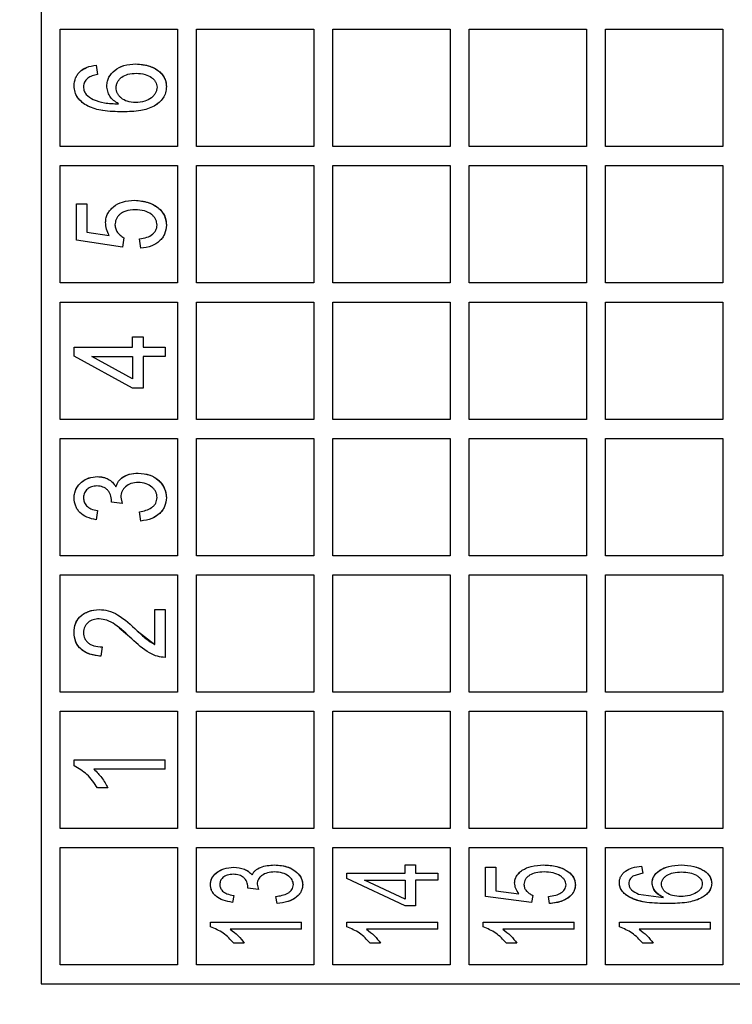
# Model space of a CAD drawing. Header units: inches. Extents: x 144.9 to 238.4, y 214.8 to 247.7.
# Tile 111 of 256: x 152.8452 to 152.8774, y 244.6329 to 244.6773. Entities that reach past the tile are written whole.
import ezdxf

# ---------------------------------------------------------------- set-up
doc = ezdxf.new("R2010")
doc.units = ezdxf.units.IN
doc.header["$LTSCALE"] = 0.25
doc.header["$MEASUREMENT"] = 0
doc.layers.add('ANNOTATIONS', color=1, linetype='Continuous')
doc.layers.add('MOTOR LH', color=7, linetype='Continuous')
doc.styles.add('ARIAL', font='arial.ttf', dxfattribs={"height": 0.09375})
doc.dimstyles.new('STANDARD$0', dxfattribs={"dimtxt": 0.09375, "dimasz": 0.09375, "dimexe": 0.03125, "dimexo": 0.046875, "dimgap": 0.09, "dimtad": 0, "dimtih": 1, "dimtoh": 1, "dimdec": 4, "dimzin": 0, "dimdsep": 46, "dimtxsty": 'ARIAL', "dimcen": 0.09, "dimadec": 0, "dimazin": 0, "dimtfac": 1, "dimtdec": 4, "dimtofl": 0, "dimtmove": 0, "dimatfit": 1, "dimfxl": 1, "dimtolj": 1, "dimtzin": 0, "dimarcsym": 0})

# ---------------------------------------------------------------- blocks, each defined once
blk = doc.blocks.new('*D64')
at = {"layer": 'ANNOTATIONS', "color": 0, "lineweight": -2, "transparency": 16777216}
for p, q in [((152.282685, 244.721067), (152.282685, 245.687367)), ((153.42331, 243.537674), (153.42331, 245.687367)), ((152.376435, 245.656117), (152.567887, 245.656117)), ((153.32956, 245.656117), (153.138107, 245.656117))]:
    blk.add_line(p, q, dxfattribs=at)
at = {"layer": 'ANNOTATIONS', "color": 0, "transparency": 16777216}
for points in [[(152.376435, 245.671742), (152.376435, 245.640492), (152.282685, 245.656117)], [(153.32956, 245.671742), (153.32956, 245.640492), (153.42331, 245.656117)]]:
    blk.add_solid(points, dxfattribs=at)
at = {"layer": 'defpoints', "color": 0, "transparency": 16777216}
for p in [(152.282685, 245.656117), (152.282685, 244.674192), (153.42331, 243.490799)]:
    blk.add_point(p, dxfattribs=at)
at = {"layer": 'ANNOTATIONS', "color": 0, "transparency": 16777216, "insert": (152.852997, 245.656117), "char_height": 0.09375, "attachment_point": 5, "style": 'ARIAL'}
blk.add_mtext('\\A1;18 5/8"', dxfattribs=at)
blk = doc.blocks.new('*D66')
at = {"layer": 'ANNOTATIONS', "color": 0, "lineweight": -2, "transparency": 16777216}
for p, q in [((151.994349, 244.785083), (151.994349, 246.05373)), ((153.42331, 243.537674), (153.42331, 246.05373)), ((152.088099, 246.02248), (152.504488, 246.02248)), ((153.32956, 246.02248), (152.913171, 246.02248))]:
    blk.add_line(p, q, dxfattribs=at)
at = {"layer": 'ANNOTATIONS', "color": 0, "transparency": 16777216}
for points in [[(152.088099, 246.038105), (152.088099, 246.006855), (151.994349, 246.02248)], [(153.32956, 246.038105), (153.32956, 246.006855), (153.42331, 246.02248)]]:
    blk.add_solid(points, dxfattribs=at)
at = {"layer": 'defpoints', "color": 0, "transparency": 16777216}
for p in [(153.42331, 246.02248), (151.994349, 244.738208), (153.42331, 243.490799)]:
    blk.add_point(p, dxfattribs=at)
at = {"layer": 'ANNOTATIONS', "color": 0, "transparency": 16777216, "insert": (152.708829, 246.02248), "char_height": 0.09375, "attachment_point": 5, "style": 'ARIAL'}
blk.add_mtext('\\A1;24""', dxfattribs=at)

msp = doc.modelspace()

# ---------------------------------------------------------------- linework, layer by layer
at = {"layer": 'MOTOR LH'}
for p, q in [((152.847025, 244.676837), (152.852316, 244.676837)), ((152.847025, 244.671546), (152.847025, 244.676837)), ((152.852316, 244.676837), (152.852316, 244.671546)), ((152.853177, 244.676837), (152.858467, 244.676837)), ((152.853177, 244.671546), (152.853177, 244.676837)), ((152.858467, 244.676837), (152.858467, 244.671546)), ((152.859329, 244.676837), (152.864619, 244.676837)), ((152.859329, 244.671546), (152.859329, 244.676837)), ((152.864619, 244.676837), (152.864619, 244.671546)), ((152.86548, 244.676837), (152.87077, 244.676837)), ((152.86548, 244.671546), (152.86548, 244.676837)), ((152.87077, 244.676837), (152.87077, 244.671546)), ((152.871632, 244.676837), (152.876922, 244.676837)), ((152.871632, 244.671546), (152.871632, 244.676837)), ((152.876922, 244.676837), (152.876922, 244.671546)), ((152.848651, 244.67522), (152.848704, 244.674798)), ((152.852316, 244.671546), (152.847025, 244.671546)), ((152.858467, 244.671546), (152.853177, 244.671546)), ((152.864619, 244.671546), (152.859329, 244.671546)), ((152.87077, 244.671546), (152.86548, 244.671546)), ((152.876922, 244.671546), (152.871632, 244.671546)), ((152.847025, 244.670685), (152.852316, 244.670685)), ((152.847025, 244.665395), (152.847025, 244.670685)), ((152.852316, 244.670685), (152.852316, 244.665395)), ((152.853177, 244.670685), (152.858467, 244.670685)), ((152.853177, 244.665395), (152.853177, 244.670685)), ((152.858467, 244.670685), (152.858467, 244.665395)), ((152.859329, 244.670685), (152.864619, 244.670685)), ((152.859329, 244.665395), (152.859329, 244.670685)), ((152.864619, 244.670685), (152.864619, 244.665395)), ((152.86548, 244.670685), (152.87077, 244.670685)), ((152.86548, 244.665395), (152.86548, 244.670685)), ((152.87077, 244.670685), (152.87077, 244.665395)), ((152.871632, 244.670685), (152.876922, 244.670685)), ((152.871632, 244.665395), (152.871632, 244.670685)), ((152.876922, 244.670685), (152.876922, 244.665395)), ((152.847755, 244.667328), (152.847755, 244.668963)), ((152.847755, 244.668963), (152.848229, 244.668963)), ((152.848229, 244.668963), (152.848229, 244.667682)), ((152.849835, 244.667012), (152.847755, 244.667328)), ((152.848229, 244.667682), (152.849232, 244.667529)), ((152.849895, 244.667434), (152.849835, 244.667012)), ((152.850655, 244.666959), (152.850602, 244.667381)), ((152.852316, 244.665395), (152.847025, 244.665395)), ((152.858467, 244.665395), (152.853177, 244.665395)), ((152.864619, 244.665395), (152.859329, 244.665395)), ((152.87077, 244.665395), (152.86548, 244.665395)), ((152.876922, 244.665395), (152.871632, 244.665395)), ((152.847025, 244.664534), (152.852316, 244.664534)), ((152.847025, 244.659243), (152.847025, 244.664534)), ((152.852316, 244.664534), (152.852316, 244.659243)), ((152.853177, 244.664534), (152.858467, 244.664534)), ((152.853177, 244.659243), (152.853177, 244.664534)), ((152.858467, 244.664534), (152.858467, 244.659243)), ((152.859329, 244.664534), (152.864619, 244.664534)), ((152.859329, 244.659243), (152.859329, 244.664534)), ((152.864619, 244.664534), (152.864619, 244.659243)), ((152.86548, 244.664534), (152.87077, 244.664534)), ((152.86548, 244.659243), (152.86548, 244.664534)), ((152.87077, 244.664534), (152.87077, 244.659243)), ((152.871632, 244.664534), (152.876922, 244.664534)), ((152.871632, 244.659243), (152.871632, 244.664534)), ((152.876922, 244.664534), (152.876922, 244.659243)), ((152.850286, 244.662495), (152.850286, 244.662969)), ((152.850286, 244.662969), (152.85076, 244.662969)), ((152.85076, 244.662969), (152.85076, 244.662495)), ((152.847649, 244.662097), (152.847649, 244.662495)), ((152.847649, 244.662495), (152.850286, 244.662495)), ((152.85076, 244.662495), (152.851762, 244.662495)), ((152.851762, 244.662495), (152.851762, 244.662073)), ((152.850286, 244.660649), (152.847649, 244.662097)), ((152.850286, 244.661065), (152.848451, 244.662073)), ((152.848451, 244.662073), (152.850286, 244.662073)), ((152.850286, 244.662073), (152.850286, 244.661065)), ((152.85076, 244.662073), (152.85076, 244.660649)), ((152.851762, 244.662073), (152.85076, 244.662073)), ((152.85076, 244.660649), (152.850286, 244.660649)), ((152.852316, 244.659243), (152.847025, 244.659243)), ((152.858467, 244.659243), (152.853177, 244.659243)), ((152.864619, 244.659243), (152.859329, 244.659243)), ((152.87077, 244.659243), (152.86548, 244.659243)), ((152.876922, 244.659243), (152.871632, 244.659243)), ((152.847025, 244.658382), (152.852316, 244.658382)), ((152.847025, 244.653092), (152.847025, 244.658382)), ((152.852316, 244.658382), (152.852316, 244.653092)), ((152.853177, 244.658382), (152.858467, 244.658382)), ((152.853177, 244.653092), (152.853177, 244.658382)), ((152.858467, 244.658382), (152.858467, 244.653092)), ((152.859329, 244.658382), (152.864619, 244.658382)), ((152.859329, 244.653092), (152.859329, 244.658382)), ((152.864619, 244.658382), (152.864619, 244.653092)), ((152.86548, 244.658382), (152.87077, 244.658382)), ((152.86548, 244.653092), (152.86548, 244.658382)), ((152.87077, 244.658382), (152.87077, 244.653092)), ((152.871632, 244.658382), (152.876922, 244.658382)), ((152.871632, 244.653092), (152.871632, 244.658382)), ((152.876922, 244.658382), (152.876922, 244.653092)), ((152.849758, 244.655738), (152.849814, 244.655447)), ((152.849337, 244.6555), (152.849342, 244.655563)), ((152.849814, 244.655447), (152.849337, 244.6555)), ((152.848704, 244.65513), (152.848651, 244.654709)), ((152.850655, 244.654656), (152.850602, 244.655078)), ((152.852316, 244.653092), (152.847025, 244.653092)), ((152.858467, 244.653092), (152.853177, 244.653092)), ((152.864619, 244.653092), (152.859329, 244.653092)), ((152.87077, 244.653092), (152.86548, 244.653092)), ((152.876922, 244.653092), (152.871632, 244.653092)), ((152.847025, 244.65223), (152.852316, 244.65223)), ((152.847025, 244.64694), (152.847025, 244.65223)), ((152.852316, 244.65223), (152.852316, 244.64694)), ((152.853177, 244.65223), (152.858467, 244.65223)), ((152.853177, 244.64694), (152.853177, 244.65223)), ((152.858467, 244.65223), (152.858467, 244.64694)), ((152.859329, 244.65223), (152.864619, 244.65223)), ((152.859329, 244.64694), (152.859329, 244.65223)), ((152.864619, 244.65223), (152.864619, 244.64694)), ((152.86548, 244.65223), (152.87077, 244.65223)), ((152.86548, 244.64694), (152.86548, 244.65223)), ((152.87077, 244.65223), (152.87077, 244.64694)), ((152.871632, 244.65223), (152.876922, 244.65223)), ((152.871632, 244.64694), (152.871632, 244.65223)), ((152.876922, 244.65223), (152.876922, 244.64694)), ((152.851288, 244.649084), (152.851288, 244.650666)), ((152.851288, 244.650666), (152.851762, 244.650666)), ((152.851762, 244.650666), (152.851762, 244.648504)), ((152.850255, 244.649336), (152.849678, 244.649831)), ((152.850499, 244.649711), (152.851288, 244.649084)), ((152.848915, 244.648979), (152.848862, 244.648557)), ((152.852316, 244.64694), (152.847025, 244.64694)), ((152.858467, 244.64694), (152.853177, 244.64694)), ((152.864619, 244.64694), (152.859329, 244.64694)), ((152.87077, 244.64694), (152.86548, 244.64694)), ((152.876922, 244.64694), (152.871632, 244.64694)), ((152.847025, 244.646079), (152.852316, 244.646079)), ((152.847025, 244.640788), (152.847025, 244.646079)), ((152.852316, 244.646079), (152.852316, 244.640788)), ((152.853177, 244.646079), (152.858467, 244.646079)), ((152.853177, 244.640788), (152.853177, 244.646079)), ((152.858467, 244.646079), (152.858467, 244.640788)), ((152.859329, 244.646079), (152.864619, 244.646079)), ((152.859329, 244.640788), (152.859329, 244.646079)), ((152.864619, 244.646079), (152.864619, 244.640788)), ((152.86548, 244.646079), (152.87077, 244.646079)), ((152.86548, 244.640788), (152.86548, 244.646079)), ((152.87077, 244.646079), (152.87077, 244.640788)), ((152.871632, 244.646079), (152.876922, 244.646079)), ((152.871632, 244.640788), (152.871632, 244.646079)), ((152.876922, 244.646079), (152.876922, 244.640788)), ((152.847649, 244.643608), (152.847649, 244.643882)), ((152.847649, 244.643882), (152.851762, 244.643882)), ((152.851762, 244.64346), (152.851762, 244.643882)), ((152.851762, 244.64346), (152.848546, 244.64346)), ((152.849178, 244.642616), (152.848704, 244.642616)), ((152.852316, 244.640788), (152.847025, 244.640788)), ((152.858467, 244.640788), (152.853177, 244.640788)), ((152.864619, 244.640788), (152.859329, 244.640788)), ((152.87077, 244.640788), (152.86548, 244.640788)), ((152.876922, 244.640788), (152.871632, 244.640788)), ((152.847025, 244.639927), (152.852316, 244.639927)), ((152.847025, 244.634637), (152.847025, 244.639927)), ((152.852316, 244.639927), (152.852316, 244.634637)), ((152.853177, 244.639927), (152.858467, 244.639927)), ((152.853177, 244.634637), (152.853177, 244.639927)), ((152.858467, 244.639927), (152.858467, 244.634637)), ((152.859329, 244.639927), (152.864619, 244.639927)), ((152.859329, 244.634637), (152.859329, 244.639927)), ((152.864619, 244.639927), (152.864619, 244.634637)), ((152.86548, 244.639927), (152.87077, 244.639927)), ((152.86548, 244.634637), (152.86548, 244.639927)), ((152.87077, 244.639927), (152.87077, 244.634637)), ((152.871632, 244.639927), (152.876922, 244.639927)), ((152.871632, 244.634637), (152.871632, 244.639927)), ((152.876922, 244.639927), (152.876922, 244.634637)), ((152.862589, 244.638776), (152.862589, 244.639145)), ((152.862589, 244.639145), (152.863063, 244.639145)), ((152.863063, 244.639145), (152.863063, 244.638776)), ((152.866209, 244.637721), (152.866209, 244.63904)), ((152.866209, 244.63904), (152.866684, 244.63904)), ((152.866684, 244.63904), (152.866684, 244.637982)), ((152.873257, 244.639092), (152.87331, 244.638776)), ((152.859952, 244.638529), (152.859952, 244.638776)), ((152.859952, 244.638776), (152.862589, 244.638776)), ((152.862589, 244.6373), (152.859952, 244.638529)), ((152.862589, 244.637604), (152.860754, 244.63846)), ((152.860754, 244.63846), (152.862589, 244.63846)), ((152.862589, 244.63846), (152.862589, 244.637604)), ((152.863063, 244.638776), (152.864065, 244.638776)), ((152.863063, 244.63846), (152.863063, 244.6373)), ((152.864065, 244.63846), (152.863063, 244.63846)), ((152.864065, 244.638776), (152.864065, 244.63846)), ((152.87331, 244.638776), (152.872869, 244.638634)), ((152.855488, 244.638091), (152.855494, 244.638145)), ((152.855966, 244.638038), (152.855488, 244.638091)), ((152.85591, 244.638281), (152.855966, 244.638038)), ((152.866684, 244.637982), (152.867724, 244.63785)), ((152.854855, 244.637774), (152.854803, 244.637458)), ((152.856806, 244.637405), (152.856754, 244.637721)), ((152.86829, 244.637458), (152.866209, 244.637721)), ((152.86835, 244.637774), (152.86829, 244.637458)), ((152.86911, 244.637405), (152.869057, 244.637721)), ((152.873121, 244.637834), (152.874253, 244.637679)), ((152.863063, 244.6373), (152.862589, 244.6373)), ((152.853801, 244.636356), (152.853801, 244.636561)), ((152.853801, 244.636561), (152.857914, 244.636561)), ((152.857914, 244.636245), (152.854697, 244.636245)), ((152.857914, 244.636245), (152.857914, 244.636561)), ((152.859952, 244.636356), (152.859952, 244.636561)), ((152.859952, 244.636561), (152.864065, 244.636561)), ((152.864065, 244.636245), (152.860849, 244.636245)), ((152.864065, 244.636245), (152.864065, 244.636561)), ((152.866104, 244.636356), (152.866104, 244.636561)), ((152.866104, 244.636561), (152.870217, 244.636561)), ((152.870217, 244.636245), (152.867, 244.636245)), ((152.870217, 244.636245), (152.870217, 244.636561)), ((152.872256, 244.636356), (152.872256, 244.636561)), ((152.872256, 244.636561), (152.876368, 244.636561)), ((152.876368, 244.636245), (152.873152, 244.636245)), ((152.876368, 244.636245), (152.876368, 244.636561)), ((152.85533, 244.635612), (152.854855, 244.635612)), ((152.861482, 244.635612), (152.861007, 244.635612)), ((152.867633, 244.635612), (152.867159, 244.635612)), ((152.873785, 244.635612), (152.87331, 244.635612)), ((152.852316, 244.634637), (152.847025, 244.634637)), ((152.858467, 244.634637), (152.853177, 244.634637)), ((152.864619, 244.634637), (152.859329, 244.634637)), ((152.87077, 244.634637), (152.86548, 244.634637)), ((152.876922, 244.634637), (152.871632, 244.634637)), ((152.846164, 244.633776), (152.896238, 244.633776))]:
    msp.add_line(p, q, dxfattribs=at)
msp.add_open_spline([(152.846164, 244.714607), (152.846164, 244.705664), (152.846164, 244.687777), (152.846164, 244.660606), (152.846164, 244.642719), (152.846164, 244.633776)], degree=3, dxfattribs=at)
for points, knots in [([(152.849126, 244.674284), (152.849131, 244.674353), (152.84914, 244.674487), (152.849218, 244.674677), (152.849333, 244.674843), (152.849542, 244.675043), (152.849912, 244.67524), (152.850251, 244.675261), (152.850437, 244.675272)], [0, 0, 0, 0, 0.1141307, 0.2203325, 0.3318344, 0.445243, 0.6957775, 1, 1, 1, 1]), ([(152.849126, 244.674284), (152.849131, 244.674353), (152.84914, 244.674487), (152.849244, 244.67474), (152.849482, 244.675011), (152.849911, 244.67524), (152.850251, 244.675261), (152.850437, 244.675272)], [0, 0, 0, 0, 0.113909, 0.220614, 0.443906, 0.694917, 1, 1, 1, 1]), ([(152.850437, 244.675272), (152.85065, 244.675254), (152.851034, 244.675221), (152.851442, 244.675), (152.851645, 244.674781), (152.851778, 244.674563), (152.8518, 244.674374), (152.851815, 244.674248)], [0, 0, 0, 0, 0.3341759, 0.6037151, 0.7046283, 0.8032165, 1, 1, 1, 1]), ([(152.850437, 244.675272), (152.850633, 244.675257), (152.850985, 244.675229), (152.851373, 244.675039), (152.851597, 244.674843), (152.851716, 244.674672), (152.851799, 244.674471), (152.851809, 244.674326), (152.851815, 244.674248)], [0, 0, 0, 0, 0.306312, 0.552877, 0.663058, 0.771867, 0.878865, 1, 1, 1, 1]), ([(152.847649, 244.674286), (152.847662, 244.674407), (152.847682, 244.674584), (152.847794, 244.67479), (152.847945, 244.674969), (152.848231, 244.67515), (152.848501, 244.675195), (152.848651, 244.67522)], [0, 0, 0, 0, 0.238095, 0.3490481, 0.4604824, 0.7006498, 1, 1, 1, 1]), ([(152.847649, 244.674286), (152.847662, 244.674407), (152.847682, 244.674584), (152.847794, 244.67479), (152.847944, 244.674968), (152.848231, 244.675149), (152.848501, 244.675195), (152.848651, 244.67522)], [0, 0, 0, 0, 0.237801, 0.348593, 0.459831, 0.699991, 1, 1, 1, 1]), ([(152.849548, 244.674198), (152.849551, 244.674249), (152.849558, 244.674345), (152.849615, 244.674477), (152.849698, 244.674588), (152.849844, 244.674717), (152.850099, 244.674832), (152.850327, 244.674844), (152.850452, 244.674851)], [0, 0, 0, 0, 0.122091, 0.230669, 0.341403, 0.454179, 0.698426, 1, 1, 1, 1]), ([(152.850452, 244.674851), (152.850587, 244.674842), (152.85083, 244.674825), (152.851103, 244.674703), (152.851252, 244.674569), (152.851331, 244.674464), (152.85138, 244.674348), (152.851389, 244.674267), (152.851393, 244.674226)], [0, 0, 0, 0, 0.323525, 0.585907, 0.700291, 0.804871, 0.900673, 1, 1, 1, 1]), ([(152.848263, 244.674627), (152.84821, 244.674573), (152.84813, 244.674493), (152.848081, 244.674349), (152.848074, 244.674274), (152.848071, 244.674234)], [0, 0, 0, 0, 0.497189, 0.735793, 1, 1, 1, 1]), ([(152.848263, 244.674627), (152.84821, 244.674573), (152.848131, 244.674493), (152.848081, 244.674349), (152.848074, 244.674274), (152.848071, 244.674234)], [0, 0, 0, 0, 0.497106, 0.735546, 1, 1, 1, 1]), ([(152.848704, 244.674798), (152.84862, 244.674781), (152.848463, 244.674751), (152.848327, 244.674666), (152.848263, 244.674627)], [0, 0, 0, 0, 0.532445, 1, 1, 1, 1]), ([(152.849837, 244.673111), (152.849536, 244.673116), (152.849004, 244.673127), (152.84838, 244.673295), (152.848015, 244.673526), (152.847811, 244.673737), (152.847675, 244.673996), (152.847658, 244.674189), (152.847649, 244.674286)], [0, 0, 0, 0, 0.326227, 0.577942, 0.689197, 0.791707, 0.89417, 1, 1, 1, 1]), ([(152.849837, 244.673111), (152.849537, 244.673117), (152.849005, 244.67313), (152.84838, 244.673294), (152.848014, 244.673527), (152.847811, 244.673737), (152.847675, 244.673998), (152.847658, 244.674188), (152.847649, 244.674286)], [0, 0, 0, 0, 0.32576, 0.578217, 0.688314, 0.793814, 0.893646, 1, 1, 1, 1]), ([(152.848071, 244.674234), (152.848078, 244.674172), (152.848093, 244.67405), (152.848229, 244.673826), (152.848398, 244.67373), (152.848515, 244.673663)], [0, 0, 0, 0, 0.245624, 0.481042, 1, 1, 1, 1]), ([(152.849647, 244.673476), (152.849572, 244.673523), (152.849424, 244.673615), (152.849258, 244.67381), (152.84915, 244.674038), (152.849134, 244.6742), (152.849126, 244.674284)], [0, 0, 0, 0, 0.262631, 0.517994, 0.751426, 1, 1, 1, 1]), ([(152.850422, 244.673532), (152.850294, 244.67354), (152.850063, 244.673555), (152.849814, 244.673693), (152.849676, 244.67383), (152.849604, 244.673943), (152.849558, 244.674067), (152.849551, 244.674154), (152.849548, 244.674198)], [0, 0, 0, 0, 0.31051, 0.564726, 0.678608, 0.785653, 0.890992, 1, 1, 1, 1]), ([(152.851815, 244.674248), (152.851807, 244.674155), (152.851792, 244.673974), (152.851672, 244.673726), (152.851491, 244.673523), (152.851165, 244.673294), (152.850596, 244.67313), (152.85011, 244.673117), (152.849837, 244.673111)], [0, 0, 0, 0, 0.110032, 0.211996, 0.317988, 0.42774, 0.677556, 1, 1, 1, 1]), ([(152.851815, 244.674248), (152.851807, 244.674154), (152.851792, 244.673972), (152.85167, 244.673724), (152.851489, 244.673521), (152.851163, 244.673294), (152.850596, 244.67313), (152.85011, 244.673117), (152.849837, 244.673111)], [0, 0, 0, 0, 0.110653, 0.213598, 0.31893, 0.428562, 0.677656, 1, 1, 1, 1]), ([(152.851393, 244.674226), (152.851389, 244.67418), (152.85138, 244.674089), (152.851329, 244.673961), (152.851249, 244.673845), (152.851097, 244.673704), (152.850821, 244.673558), (152.850565, 244.673542), (152.850422, 244.673532)], [0, 0, 0, 0, 0.104951, 0.206768, 0.310969, 0.422722, 0.676256, 1, 1, 1, 1]), ([(152.848515, 244.673663), (152.848681, 244.673607), (152.849048, 244.673483), (152.849435, 244.673478), (152.849647, 244.673476)], [0, 0, 0, 0, 0.453278, 1, 1, 1, 1]), ([(152.849073, 244.668131), (152.849078, 244.668201), (152.849087, 244.668336), (152.849165, 244.668527), (152.84928, 244.668694), (152.849489, 244.668895), (152.849857, 244.669089), (152.850195, 244.66911), (152.85038, 244.669121)], [0, 0, 0, 0, 0.115732, 0.222402, 0.334676, 0.447961, 0.69758, 1, 1, 1, 1]), ([(152.85038, 244.669121), (152.850589, 244.669104), (152.850964, 244.669074), (152.851369, 244.668855), (152.851598, 244.668643), (152.851723, 244.668457), (152.851802, 244.668242), (152.85181, 244.668086), (152.851815, 244.668006)], [0, 0, 0, 0, 0.308678, 0.552483, 0.664775, 0.7702, 0.881453, 1, 1, 1, 1]), ([(152.85038, 244.669121), (152.850598, 244.669103), (152.850998, 244.669069), (152.851417, 244.668826), (152.851635, 244.668595), (152.85178, 244.668356), (152.851801, 244.668148), (152.851815, 244.668006)], [0, 0, 0, 0, 0.322355, 0.590978, 0.694116, 0.792392, 1, 1, 1, 1]), ([(152.850403, 244.668699), (152.850258, 244.668691), (152.850058, 244.668679), (152.849828, 244.668575), (152.849704, 244.668486), (152.849608, 244.668381), (152.849517, 244.668229), (152.849504, 244.668099), (152.849495, 244.668013)], [0, 0, 0, 0, 0.338206, 0.466465, 0.587393, 0.696373, 0.799313, 1, 1, 1, 1]), ([(152.851393, 244.668002), (152.851389, 244.668049), (152.85138, 244.668142), (152.851329, 244.668273), (152.851249, 244.66839), (152.851093, 244.668536), (152.850806, 244.668672), (152.850545, 244.66869), (152.850403, 244.668699)], [0, 0, 0, 0, 0.105647, 0.207262, 0.310316, 0.420066, 0.682727, 1, 1, 1, 1]), ([(152.849232, 244.667529), (152.849186, 244.667624), (152.849094, 244.667814), (152.84908, 244.668025), (152.849073, 244.668131)], [0, 0, 0, 0, 0.499831, 1, 1, 1, 1]), ([(152.849495, 244.668013), (152.849502, 244.667951), (152.849515, 244.667831), (152.849598, 244.667668), (152.849727, 244.667532), (152.849837, 244.667467), (152.849895, 244.667434)], [0, 0, 0, 0, 0.249773, 0.486094, 0.729352, 1, 1, 1, 1]), ([(152.850602, 244.667381), (152.850716, 244.667399), (152.850921, 244.667432), (152.851146, 244.667549), (152.851272, 244.667669), (152.851339, 244.66777), (152.851382, 244.667882), (152.851389, 244.667962), (152.851393, 244.668002)], [0, 0, 0, 0, 0.3124, 0.562897, 0.67633, 0.783432, 0.889504, 1, 1, 1, 1]), ([(152.851815, 244.668006), (152.8518, 244.667867), (152.851778, 244.667663), (152.85164, 244.66743), (152.85146, 244.66723), (152.851133, 244.667024), (152.850824, 244.666982), (152.850655, 244.666959)], [0, 0, 0, 0, 0.2397918, 0.3495071, 0.4640659, 0.7060722, 1, 1, 1, 1]), ([(152.851815, 244.668006), (152.851799, 244.667865), (152.851777, 244.66766), (152.851638, 244.667427), (152.851459, 244.66723), (152.851133, 244.667025), (152.850825, 244.666982), (152.850655, 244.666959)], [0, 0, 0, 0, 0.243182, 0.351818, 0.465365, 0.704379, 1, 1, 1, 1]), ([(152.847649, 244.655702), (152.847655, 244.655779), (152.847666, 244.655924), (152.847762, 244.656181), (152.847972, 244.656429), (152.848312, 244.656629), (152.848571, 244.656649), (152.848706, 244.65666)], [0, 0, 0, 0, 0.145199, 0.275057, 0.51439, 0.746451, 1, 1, 1, 1]), ([(152.847649, 244.655702), (152.847655, 244.65578), (152.847666, 244.655926), (152.847765, 244.656185), (152.847976, 244.656433), (152.848316, 244.656629), (152.848573, 244.656649), (152.848706, 244.65666)], [0, 0, 0, 0, 0.146735, 0.278199, 0.518192, 0.749442, 1, 1, 1, 1]), ([(152.848706, 244.65666), (152.84879, 244.656654), (152.848957, 244.656644), (152.84919, 244.656557), (152.849391, 244.656409), (152.849485, 244.656273), (152.849534, 244.656202)], [0, 0, 0, 0, 0.254005, 0.502441, 0.740816, 1, 1, 1, 1]), ([(152.848706, 244.65666), (152.848795, 244.656653), (152.848961, 244.656641), (152.849194, 244.656555), (152.849391, 244.656408), (152.849485, 244.656273), (152.849534, 244.656202)], [0, 0, 0, 0, 0.267463, 0.502922, 0.740989, 1, 1, 1, 1]), ([(152.849534, 244.656202), (152.849567, 244.656288), (152.849633, 244.656458), (152.849855, 244.65666), (152.850165, 244.656791), (152.850408, 244.656808), (152.850539, 244.656818)], [0, 0, 0, 0, 0.215484, 0.426895, 0.690816, 1, 1, 1, 1]), ([(152.849534, 244.656202), (152.849567, 244.65629), (152.84963, 244.656457), (152.84985, 244.656654), (152.850156, 244.656791), (152.850402, 244.656808), (152.850539, 244.656818)], [0, 0, 0, 0, 0.218241, 0.420189, 0.678127, 1, 1, 1, 1]), ([(152.850539, 244.656818), (152.850717, 244.656804), (152.851048, 244.656779), (152.8514, 244.656558), (152.851606, 244.656345), (152.851722, 244.656157), (152.851796, 244.655943), (152.851808, 244.655788), (152.851815, 244.655708)], [0, 0, 0, 0, 0.280763, 0.52221, 0.640841, 0.752918, 0.871792, 1, 1, 1, 1]), ([(152.850539, 244.656818), (152.850726, 244.656802), (152.851065, 244.656774), (152.851421, 244.656543), (152.851619, 244.656325), (152.851769, 244.656073), (152.851796, 244.655855), (152.851815, 244.655708)], [0, 0, 0, 0, 0.295498, 0.536714, 0.653133, 0.766066, 1, 1, 1, 1]), ([(152.848682, 244.656238), (152.848598, 244.656232), (152.848442, 244.656221), (152.848272, 244.656123), (152.848174, 244.656023), (152.848094, 244.6559), (152.848081, 244.65579), (152.848071, 244.655714)], [0, 0, 0, 0, 0.279218, 0.516605, 0.635036, 0.746349, 1, 1, 1, 1]), ([(152.849342, 244.655563), (152.849334, 244.655658), (152.849322, 244.655797), (152.84924, 244.655959), (152.84916, 244.656059), (152.849063, 244.656139), (152.848908, 244.656219), (152.848775, 244.65623), (152.848682, 244.656238)], [0, 0, 0, 0, 0.2673184, 0.3897061, 0.5110521, 0.6272608, 0.7411285, 1, 1, 1, 1]), ([(152.850544, 244.656396), (152.850431, 244.656388), (152.850225, 244.656373), (152.850003, 244.656243), (152.849879, 244.656112), (152.849811, 244.655999), (152.849769, 244.655873), (152.849762, 244.655784), (152.849758, 244.655738)], [0, 0, 0, 0, 0.292767, 0.536196, 0.652326, 0.764802, 0.878983, 1, 1, 1, 1]), ([(152.851393, 244.655715), (152.85139, 244.65576), (152.851383, 244.655849), (152.851337, 244.655976), (152.851265, 244.656092), (152.851129, 244.656229), (152.85089, 244.656371), (152.850666, 244.656387), (152.850544, 244.656396)], [0, 0, 0, 0, 0.113025, 0.221933, 0.332087, 0.448678, 0.699573, 1, 1, 1, 1]), ([(152.848071, 244.655714), (152.848077, 244.655647), (152.84809, 244.655512), (152.848209, 244.655327), (152.848421, 244.655182), (152.848602, 244.655149), (152.848704, 244.65513)], [0, 0, 0, 0, 0.210008, 0.424306, 0.675269, 1, 1, 1, 1]), ([(152.850602, 244.655078), (152.8507, 244.655096), (152.85089, 244.655131), (152.851114, 244.655232), (152.851258, 244.65535), (152.851337, 244.655458), (152.851382, 244.655582), (152.851389, 244.655669), (152.851393, 244.655715)], [0, 0, 0, 0, 0.266398, 0.520322, 0.64965, 0.765567, 0.876492, 1, 1, 1, 1]), ([(152.848651, 244.654709), (152.848505, 244.654741), (152.848236, 244.654801), (152.847949, 244.654986), (152.847796, 244.655173), (152.847682, 244.65539), (152.847662, 244.655575), (152.847649, 244.655702)], [0, 0, 0, 0, 0.289067, 0.53015, 0.642557, 0.755434, 1, 1, 1, 1]), ([(152.848651, 244.654709), (152.848505, 244.654741), (152.848236, 244.654801), (152.847949, 244.654986), (152.847796, 244.655173), (152.847682, 244.65539), (152.847662, 244.655575), (152.847649, 244.655702)], [0, 0, 0, 0, 0.289065, 0.530148, 0.642555, 0.755433, 1, 1, 1, 1]), ([(152.851815, 244.655708), (152.8518, 244.655571), (152.851778, 244.655371), (152.851643, 244.655141), (152.851465, 244.654942), (152.85114, 244.654728), (152.850828, 244.654681), (152.850655, 244.654656)], [0, 0, 0, 0, 0.2364298, 0.3442437, 0.457607, 0.6997849, 1, 1, 1, 1]), ([(152.851815, 244.655708), (152.8518, 244.655571), (152.851778, 244.655371), (152.851643, 244.655142), (152.851466, 244.654942), (152.851141, 244.654728), (152.850828, 244.654682), (152.850655, 244.654656)], [0, 0, 0, 0, 0.236245, 0.343859, 0.456975, 0.699391, 1, 1, 1, 1]), ([(152.847649, 244.649638), (152.847659, 244.649769), (152.847673, 244.649964), (152.847789, 244.650195), (152.847959, 244.650398), (152.848289, 244.65061), (152.848608, 244.650646), (152.848787, 244.650666)], [0, 0, 0, 0, 0.22819, 0.338192, 0.445427, 0.689765, 1, 1, 1, 1]), ([(152.847649, 244.649638), (152.84766, 244.649778), (152.847675, 244.649979), (152.847803, 244.650211), (152.847933, 244.65036), (152.848102, 244.65049), (152.848384, 244.650628), (152.848623, 244.650651), (152.848787, 244.650666)], [0, 0, 0, 0, 0.241521, 0.347238, 0.458317, 0.586013, 0.715723, 1, 1, 1, 1]), ([(152.848787, 244.650666), (152.848922, 244.650656), (152.849213, 244.650633), (152.849827, 244.650335), (152.850221, 244.64997), (152.850499, 244.649711)], [0, 0, 0, 0, 0.199966, 0.433936, 1, 1, 1, 1]), ([(152.848787, 244.650666), (152.848922, 244.650655), (152.849214, 244.650632), (152.849828, 244.650336), (152.850221, 244.64997), (152.850499, 244.649711)], [0, 0, 0, 0, 0.2005787, 0.4336148, 1, 1, 1, 1]), ([(152.848779, 244.650244), (152.848686, 244.650237), (152.848509, 244.650223), (152.848313, 244.650113), (152.848195, 244.649995), (152.848126, 244.649888), (152.848082, 244.649762), (152.848075, 244.64967), (152.848071, 244.649622)], [0, 0, 0, 0, 0.263987, 0.50141, 0.620976, 0.738195, 0.862743, 1, 1, 1, 1]), ([(152.850255, 244.649336), (152.850014, 244.649568), (152.849674, 244.649896), (152.849154, 244.650199), (152.848898, 244.65023), (152.848779, 244.650244)], [0, 0, 0, 0, 0.567066, 0.799559, 1, 1, 1, 1]), ([(152.848862, 244.648557), (152.848686, 244.648579), (152.848366, 244.648618), (152.848015, 244.648811), (152.847827, 244.649018), (152.847683, 244.649268), (152.847663, 244.649487), (152.847649, 244.649638)], [0, 0, 0, 0, 0.291581, 0.528698, 0.641467, 0.752041, 1, 1, 1, 1]), ([(152.848862, 244.648557), (152.848669, 244.648582), (152.848341, 244.648623), (152.847991, 244.648831), (152.847816, 244.649034), (152.84768, 244.649279), (152.847662, 244.649492), (152.847649, 244.649638)], [0, 0, 0, 0, 0.3188172, 0.5411623, 0.6517774, 0.7601187, 1, 1, 1, 1]), ([(152.848071, 244.649622), (152.848074, 244.649573), (152.84808, 244.649484), (152.848123, 244.649362), (152.848187, 244.649259), (152.848276, 244.649164), (152.848395, 244.649083), (152.848608, 244.648997), (152.848788, 244.648986), (152.848915, 244.648979)], [0, 0, 0, 0, 0.123232, 0.225217, 0.323837, 0.42795, 0.551027, 0.684259, 1, 1, 1, 1]), ([(152.850499, 244.649711), (152.850627, 244.649584), (152.850866, 244.649346), (152.851153, 244.649168), (152.851288, 244.649084)], [0, 0, 0, 0, 0.532597, 1, 1, 1, 1]), ([(152.851762, 244.648504), (152.851644, 244.648515), (152.851394, 244.648538), (152.850851, 244.648786), (152.850505, 244.649106), (152.850255, 244.649336)], [0, 0, 0, 0, 0.2007678, 0.4238349, 1, 1, 1, 1]), ([(152.848704, 244.642616), (152.848558, 244.642835), (152.848283, 244.643247), (152.847852, 244.643493), (152.847649, 244.643608)], [0, 0, 0, 0, 0.529548, 1, 1, 1, 1]), ([(152.848704, 244.642616), (152.848558, 244.642835), (152.848283, 244.643247), (152.847852, 244.643493), (152.847649, 244.643608)], [0, 0, 0, 0, 0.529552, 1, 1, 1, 1]), ([(152.848546, 244.64346), (152.848669, 244.643338), (152.848922, 244.643088), (152.849092, 244.642776), (152.849178, 244.642616)], [0, 0, 0, 0, 0.48783, 1, 1, 1, 1]), ([(152.853801, 244.638264), (152.853806, 244.638318), (152.853815, 244.638423), (152.853872, 244.638569), (152.853963, 244.638696), (152.85413, 244.63885), (152.854428, 244.639008), (152.854704, 244.639028), (152.854858, 244.63904)], [0, 0, 0, 0, 0.114099, 0.217207, 0.322786, 0.434856, 0.685099, 1, 1, 1, 1]), ([(152.853801, 244.638264), (152.853805, 244.638315), (152.853813, 244.638413), (152.853881, 244.6386), (152.854068, 244.638815), (152.854415, 244.639006), (152.854704, 244.639028), (152.854858, 244.63904)], [0, 0, 0, 0, 0.108076, 0.204251, 0.409303, 0.684098, 1, 1, 1, 1]), ([(152.854858, 244.63904), (152.855022, 244.639026), (152.855259, 244.639007), (152.855535, 244.638855), (152.855635, 244.638748), (152.855686, 244.638693)], [0, 0, 0, 0, 0.524312, 0.75856, 1, 1, 1, 1]), ([(152.854858, 244.63904), (152.855022, 244.639026), (152.85526, 244.639007), (152.855536, 244.638855), (152.855635, 244.638748), (152.855686, 244.638693)], [0, 0, 0, 0, 0.525287, 0.758851, 1, 1, 1, 1]), ([(152.855686, 244.638693), (152.855705, 244.638731), (152.855742, 244.638806), (152.855859, 244.638937), (152.856166, 244.639111), (152.856474, 244.639131), (152.85669, 244.639145)], [0, 0, 0, 0, 0.109749, 0.218256, 0.449782, 1, 1, 1, 1]), ([(152.855686, 244.638693), (152.855705, 244.638731), (152.855742, 244.638806), (152.855859, 244.638937), (152.856167, 244.639111), (152.856474, 244.639131), (152.85669, 244.639145)], [0, 0, 0, 0, 0.1098002, 0.2183951, 0.450237, 1, 1, 1, 1]), ([(152.85669, 244.639145), (152.856877, 244.639133), (152.857211, 244.639111), (152.857625, 244.6389), (152.857857, 244.638659), (152.85795, 244.638433), (152.857961, 244.638314), (152.857966, 244.638252)], [0, 0, 0, 0, 0.32271, 0.576026, 0.791575, 0.890922, 1, 1, 1, 1]), ([(152.85669, 244.639145), (152.856906, 244.639129), (152.857275, 244.639101), (152.857686, 244.638849), (152.857927, 244.638564), (152.857954, 244.638354), (152.857966, 244.638252)], [0, 0, 0, 0, 0.37059, 0.634412, 0.822899, 1, 1, 1, 1]), ([(152.867528, 244.638339), (152.867533, 244.638395), (152.867544, 244.638502), (152.867614, 244.638655), (152.867726, 244.63879), (152.867937, 244.638959), (152.868312, 244.63912), (152.868647, 244.639136), (152.868834, 244.639145)], [0, 0, 0, 0, 0.0992031, 0.1914264, 0.2954423, 0.4091641, 0.6705037, 1, 1, 1, 1]), ([(152.867528, 244.638339), (152.867533, 244.638395), (152.867544, 244.638503), (152.867615, 244.638656), (152.867727, 244.638791), (152.867938, 244.638959), (152.868312, 244.63912), (152.868647, 244.639136), (152.868834, 244.639145)], [0, 0, 0, 0, 0.099761, 0.192708, 0.296314, 0.409887, 0.670798, 1, 1, 1, 1]), ([(152.868834, 244.639145), (152.869036, 244.639133), (152.869393, 244.639112), (152.869793, 244.638947), (152.870029, 244.638783), (152.870163, 244.638636), (152.87025, 244.638454), (152.870263, 244.638319), (152.87027, 244.638248)], [0, 0, 0, 0, 0.321985, 0.568321, 0.680991, 0.781939, 0.885741, 1, 1, 1, 1]), ([(152.868834, 244.639145), (152.869038, 244.639133), (152.869404, 244.639111), (152.869814, 244.638938), (152.870053, 244.638762), (152.870179, 244.638611), (152.870253, 244.638436), (152.870264, 244.638313), (152.87027, 244.638248)], [0, 0, 0, 0, 0.325359, 0.583323, 0.697822, 0.800981, 0.89514, 1, 1, 1, 1]), ([(152.872256, 244.638346), (152.87226, 244.6384), (152.872268, 244.638502), (152.872325, 244.638644), (152.872414, 244.638764), (152.872575, 244.638906), (152.872859, 244.639041), (152.873115, 244.639074), (152.873257, 244.639092)], [0, 0, 0, 0, 0.118351, 0.223819, 0.329981, 0.442882, 0.68901, 1, 1, 1, 1]), ([(152.873732, 244.638339), (152.873737, 244.638393), (152.873748, 244.638499), (152.873818, 244.63865), (152.873929, 244.638785), (152.874141, 244.638955), (152.874517, 244.639119), (152.874855, 244.639136), (152.875044, 244.639145)], [0, 0, 0, 0, 0.097356, 0.188333, 0.292265, 0.406313, 0.668917, 1, 1, 1, 1]), ([(152.873732, 244.638339), (152.873738, 244.638394), (152.87375, 244.638504), (152.873823, 244.638658), (152.873937, 244.638791), (152.874147, 244.638959), (152.874521, 244.639119), (152.874856, 244.639136), (152.875044, 244.639145)], [0, 0, 0, 0, 0.0999, 0.195579, 0.298192, 0.410474, 0.670241, 1, 1, 1, 1]), ([(152.875044, 244.639145), (152.875236, 244.639134), (152.875576, 244.639114), (152.875961, 244.638965), (152.876188, 244.638811), (152.876316, 244.638674), (152.8764, 244.638508), (152.876414, 244.638385), (152.876421, 244.638321)], [0, 0, 0, 0, 0.324475, 0.574969, 0.687994, 0.789702, 0.890905, 1, 1, 1, 1]), ([(152.875044, 244.639145), (152.875238, 244.639133), (152.875587, 244.639112), (152.875981, 244.638957), (152.876211, 244.638792), (152.876331, 244.638651), (152.876403, 244.638491), (152.876415, 244.63838), (152.876421, 244.638321)], [0, 0, 0, 0, 0.328366, 0.589685, 0.704465, 0.808347, 0.900105, 1, 1, 1, 1]), ([(152.854834, 244.638723), (152.854741, 244.638717), (152.854573, 244.638706), (152.854393, 244.638606), (152.8543, 244.638508), (152.854238, 244.63841), (152.854229, 244.638328), (152.854223, 244.638274)], [0, 0, 0, 0, 0.327139, 0.593858, 0.705395, 0.810753, 1, 1, 1, 1]), ([(152.855494, 244.638145), (152.855491, 244.638188), (152.855486, 244.638271), (152.855449, 244.638387), (152.855388, 244.63849), (152.855279, 244.638603), (152.855092, 244.638706), (152.854924, 244.638717), (152.854834, 244.638723)], [0, 0, 0, 0, 0.131429, 0.2536, 0.372176, 0.493327, 0.729803, 1, 1, 1, 1]), ([(152.856695, 244.638829), (152.856585, 244.638821), (152.856383, 244.638808), (152.856158, 244.638705), (152.85603, 244.638593), (152.855963, 244.6385), (152.85592, 244.638394), (152.855913, 244.638319), (152.85591, 244.638281)], [0, 0, 0, 0, 0.307945, 0.567541, 0.680295, 0.786038, 0.8906, 1, 1, 1, 1]), ([(152.857545, 244.638257), (152.857541, 244.638294), (152.857535, 244.638368), (152.857491, 244.638473), (152.857422, 244.638568), (152.857285, 244.638689), (152.857039, 244.638805), (152.856816, 244.638821), (152.856695, 244.638829)], [0, 0, 0, 0, 0.100131, 0.198052, 0.299563, 0.409897, 0.682188, 1, 1, 1, 1]), ([(152.868857, 244.638829), (152.868732, 244.638824), (152.868506, 244.638814), (152.868248, 244.638716), (152.868099, 244.638602), (152.868016, 244.638504), (152.867962, 244.638387), (152.867954, 244.638302), (152.86795, 244.638257)], [0, 0, 0, 0, 0.314104, 0.564281, 0.678631, 0.784529, 0.88656, 1, 1, 1, 1]), ([(152.869848, 244.638243), (152.869843, 244.638284), (152.869835, 244.638364), (152.86978, 244.638478), (152.869693, 244.638577), (152.869531, 244.638701), (152.869246, 244.638808), (152.868996, 244.638822), (152.868857, 244.638829)], [0, 0, 0, 0, 0.09795, 0.192074, 0.295037, 0.40947, 0.673535, 1, 1, 1, 1]), ([(152.872869, 244.638634), (152.872817, 244.638592), (152.87274, 244.638529), (152.872688, 244.638407), (152.872681, 244.638342), (152.872677, 244.638309)], [0, 0, 0, 0, 0.502939, 0.744444, 1, 1, 1, 1]), ([(152.874154, 244.638281), (152.874158, 244.638322), (152.874167, 244.638402), (152.87422, 244.638514), (152.874303, 244.638607), (152.874452, 244.638718), (152.874709, 244.638814), (152.874934, 244.638824), (152.875058, 244.638829)], [0, 0, 0, 0, 0.1071779, 0.2074105, 0.3122003, 0.426713, 0.6818729, 1, 1, 1, 1]), ([(152.875058, 244.638829), (152.875187, 244.638822), (152.87542, 244.638811), (152.875687, 244.638715), (152.875843, 244.638606), (152.875929, 244.638515), (152.875985, 244.638414), (152.875994, 244.638341), (152.875999, 244.638305)], [0, 0, 0, 0, 0.3278274, 0.5903937, 0.7084371, 0.8120052, 0.9067641, 1, 1, 1, 1]), ([(152.875058, 244.638829), (152.875188, 244.638822), (152.87542, 244.638811), (152.875687, 244.638715), (152.875843, 244.638605), (152.875929, 244.638515), (152.875985, 244.638414), (152.875994, 244.638341), (152.875999, 244.638305)], [0, 0, 0, 0, 0.328097, 0.59053, 0.708624, 0.812203, 0.906906, 1, 1, 1, 1]), ([(152.854803, 244.637458), (152.854657, 244.637482), (152.854398, 244.637526), (152.854113, 244.637675), (152.853956, 244.637828), (152.853868, 244.637956), (152.853812, 244.638103), (152.853805, 244.638208), (152.853801, 244.638264)], [0, 0, 0, 0, 0.31212, 0.553492, 0.667213, 0.776792, 0.880849, 1, 1, 1, 1]), ([(152.854803, 244.637458), (152.854657, 244.637482), (152.854398, 244.637526), (152.854112, 244.637676), (152.853955, 244.637829), (152.853868, 244.637956), (152.853813, 244.638104), (152.853805, 244.638208), (152.853801, 244.638264)], [0, 0, 0, 0, 0.311476, 0.55434, 0.668314, 0.776844, 0.881046, 1, 1, 1, 1]), ([(152.854223, 244.638274), (152.854228, 244.638219), (152.85424, 244.638106), (152.854356, 244.637948), (152.854566, 244.63782), (152.854748, 244.637791), (152.854855, 244.637774)], [0, 0, 0, 0, 0.1854082, 0.3840597, 0.6367229, 1, 1, 1, 1]), ([(152.856754, 244.637721), (152.856943, 244.637753), (152.857175, 244.637791), (152.857401, 244.637943), (152.857481, 244.638034), (152.857532, 244.63814), (152.85754, 244.638218), (152.857545, 244.638257)], [0, 0, 0, 0, 0.538876, 0.663025, 0.775889, 0.885352, 1, 1, 1, 1]), ([(152.857966, 244.638252), (152.857961, 244.638194), (152.857952, 244.638082), (152.857888, 244.637925), (152.857788, 244.637788), (152.8576, 244.637622), (152.857269, 244.637463), (152.85697, 244.637426), (152.856806, 244.637405)], [0, 0, 0, 0, 0.111826, 0.214007, 0.319257, 0.431805, 0.689262, 1, 1, 1, 1]), ([(152.857966, 244.638252), (152.857961, 244.638194), (152.857952, 244.638082), (152.857888, 244.637925), (152.857789, 244.637789), (152.857604, 244.637625), (152.857275, 244.637459), (152.856974, 244.637425), (152.856806, 244.637405)], [0, 0, 0, 0, 0.11181, 0.214127, 0.318423, 0.430426, 0.681755, 1, 1, 1, 1]), ([(152.867724, 244.63785), (152.867669, 244.637922), (152.867559, 244.638068), (152.867538, 244.638249), (152.867528, 244.638339)], [0, 0, 0, 0, 0.497729, 1, 1, 1, 1]), ([(152.86795, 244.638257), (152.867957, 244.638204), (152.86797, 244.6381), (152.868058, 244.637963), (152.868187, 244.637853), (152.868293, 244.637802), (152.86835, 244.637774)], [0, 0, 0, 0, 0.2399348, 0.4732641, 0.7149939, 1, 1, 1, 1]), ([(152.869057, 244.637721), (152.869166, 244.637737), (152.869362, 244.637765), (152.869586, 244.637855), (152.869717, 244.637954), (152.869789, 244.63804), (152.869836, 244.638138), (152.869844, 244.638208), (152.869848, 244.638243)], [0, 0, 0, 0, 0.319929, 0.571512, 0.688832, 0.795099, 0.896476, 1, 1, 1, 1]), ([(152.87027, 244.638248), (152.870259, 244.638155), (152.870244, 244.638015), (152.870145, 244.637848), (152.869987, 244.637674), (152.869645, 244.637467), (152.869309, 244.637428), (152.86911, 244.637405)], [0, 0, 0, 0, 0.175632, 0.266572, 0.365105, 0.623783, 1, 1, 1, 1]), ([(152.87027, 244.638248), (152.870264, 244.638188), (152.870254, 244.638074), (152.87019, 244.637914), (152.870089, 244.637778), (152.869904, 244.637616), (152.869575, 244.637455), (152.869276, 244.637423), (152.86911, 244.637405)], [0, 0, 0, 0, 0.114947, 0.218361, 0.323056, 0.435171, 0.684368, 1, 1, 1, 1]), ([(152.874443, 244.637405), (152.874125, 244.63741), (152.873569, 244.637418), (152.872929, 244.637569), (152.872571, 244.637772), (152.872393, 244.637939), (152.872275, 244.638134), (152.872262, 244.638276), (152.872256, 244.638346)], [0, 0, 0, 0, 0.365189, 0.638849, 0.743306, 0.836405, 0.919307, 1, 1, 1, 1]), ([(152.874443, 244.637405), (152.874129, 244.63741), (152.873577, 244.637418), (152.872941, 244.637564), (152.87258, 244.637766), (152.872399, 244.637931), (152.872277, 244.638128), (152.872263, 244.638273), (152.872256, 244.638346)], [0, 0, 0, 0, 0.361204, 0.633444, 0.738963, 0.833593, 0.915323, 1, 1, 1, 1]), ([(152.872677, 244.638309), (152.872685, 244.638256), (152.8727, 244.63815), (152.872844, 244.637962), (152.873008, 244.637887), (152.873121, 244.637834)], [0, 0, 0, 0, 0.2311893, 0.4633233, 1, 1, 1, 1]), ([(152.874253, 244.637679), (152.87418, 244.637717), (152.874043, 244.637788), (152.873875, 244.637938), (152.87376, 244.638124), (152.873741, 244.638266), (152.873732, 244.638339)], [0, 0, 0, 0, 0.278484, 0.516292, 0.754176, 1, 1, 1, 1]), ([(152.874253, 244.637679), (152.874179, 244.637718), (152.87404, 244.63779), (152.873871, 244.637942), (152.873759, 244.638127), (152.873741, 244.638267), (152.873732, 244.638339)], [0, 0, 0, 0, 0.283449, 0.5251, 0.758432, 1, 1, 1, 1]), ([(152.875028, 244.637721), (152.874904, 244.637729), (152.874677, 244.637743), (152.874423, 244.637852), (152.874282, 244.637972), (152.87421, 244.638069), (152.874164, 244.638173), (152.874157, 244.638245), (152.874154, 244.638281)], [0, 0, 0, 0, 0.32366, 0.591583, 0.703977, 0.809768, 0.906196, 1, 1, 1, 1]), ([(152.876421, 244.638321), (152.876413, 244.63825), (152.876398, 244.638114), (152.876296, 244.637924), (152.876136, 244.637767), (152.875815, 244.637569), (152.875236, 244.637417), (152.874731, 244.637409), (152.874443, 244.637405)], [0, 0, 0, 0, 0.089354, 0.172088, 0.265276, 0.369604, 0.640563, 1, 1, 1, 1]), ([(152.876421, 244.638321), (152.876413, 244.638251), (152.876398, 244.638114), (152.876297, 244.637925), (152.876136, 244.637766), (152.875814, 244.637569), (152.875234, 244.637416), (152.87473, 244.637409), (152.874443, 244.637405)], [0, 0, 0, 0, 0.089187, 0.171804, 0.265181, 0.370075, 0.642055, 1, 1, 1, 1]), ([(152.875999, 244.638305), (152.875995, 244.638265), (152.875987, 244.638188), (152.875934, 244.638078), (152.87585, 244.637981), (152.87569, 244.637857), (152.875411, 244.637743), (152.875163, 244.637729), (152.875028, 244.637721)], [0, 0, 0, 0, 0.096015, 0.187799, 0.290286, 0.40551, 0.674897, 1, 1, 1, 1]), ([(152.854855, 244.635612), (152.854705, 244.635777), (152.854409, 244.636102), (152.854002, 244.636272), (152.853801, 244.636356)], [0, 0, 0, 0, 0.507048, 1, 1, 1, 1]), ([(152.854697, 244.636245), (152.854821, 244.636153), (152.855064, 244.635973), (152.855242, 244.635731), (152.85533, 244.635612)], [0, 0, 0, 0, 0.50949, 1, 1, 1, 1]), ([(152.854697, 244.636245), (152.854821, 244.636153), (152.855064, 244.635973), (152.855242, 244.635731), (152.85533, 244.635612)], [0, 0, 0, 0, 0.5098203, 1, 1, 1, 1]), ([(152.861007, 244.635612), (152.860857, 244.635777), (152.860561, 244.636102), (152.860153, 244.636272), (152.859952, 244.636356)], [0, 0, 0, 0, 0.507048, 1, 1, 1, 1]), ([(152.860849, 244.636245), (152.860972, 244.636153), (152.861215, 244.635973), (152.861394, 244.635731), (152.861482, 244.635612)], [0, 0, 0, 0, 0.50949, 1, 1, 1, 1]), ([(152.860849, 244.636245), (152.860973, 244.636153), (152.861215, 244.635973), (152.861394, 244.635731), (152.861482, 244.635612)], [0, 0, 0, 0, 0.5098203, 1, 1, 1, 1]), ([(152.867159, 244.635612), (152.867008, 244.635777), (152.866712, 244.636102), (152.866305, 244.636272), (152.866104, 244.636356)], [0, 0, 0, 0, 0.507048, 1, 1, 1, 1]), ([(152.867, 244.636245), (152.867124, 244.636153), (152.867367, 244.635973), (152.867545, 244.635731), (152.867633, 244.635612)], [0, 0, 0, 0, 0.50949, 1, 1, 1, 1]), ([(152.867, 244.636245), (152.867124, 244.636153), (152.867367, 244.635973), (152.867546, 244.635731), (152.867633, 244.635612)], [0, 0, 0, 0, 0.50982, 1, 1, 1, 1]), ([(152.87331, 244.635612), (152.87316, 244.635777), (152.872864, 244.636102), (152.872456, 244.636272), (152.872256, 244.636356)], [0, 0, 0, 0, 0.507048, 1, 1, 1, 1]), ([(152.873152, 244.636245), (152.873276, 244.636153), (152.873518, 244.635973), (152.873697, 244.635731), (152.873785, 244.635612)], [0, 0, 0, 0, 0.50949, 1, 1, 1, 1]), ([(152.873152, 244.636245), (152.873276, 244.636153), (152.873518, 244.635973), (152.873697, 244.635731), (152.873785, 244.635612)], [0, 0, 0, 0, 0.50982, 1, 1, 1, 1])]:
    msp.add_open_spline(points, degree=3, knots=knots, dxfattribs=at)

# ---------------------------------------------------------------- dimensions: what is measured, and where the dimension line sits
at = {"layer": 'ANNOTATIONS'}
for base, p1, p2, text, picture, middle in [((153.42331, 246.02248), (151.994349, 244.738208), (153.42331, 243.490799), '24""', '*D66', (152.708829, 246.02248)), ((152.282685, 245.656117), (153.42331, 243.490799), (152.282685, 244.674192), '18 5/8"', '*D64', (152.852997, 245.656117))]:
    dim = msp.add_linear_dim(base=base, p1=p1, p2=p2, text=text, dimstyle='STANDARD$0', dxfattribs=at)
    dim.commit()
    dim.dimension.update_dxf_attribs({"geometry": picture, "text_midpoint": middle, "dimtype": 160})

doc.saveas('drawing.dxf')
